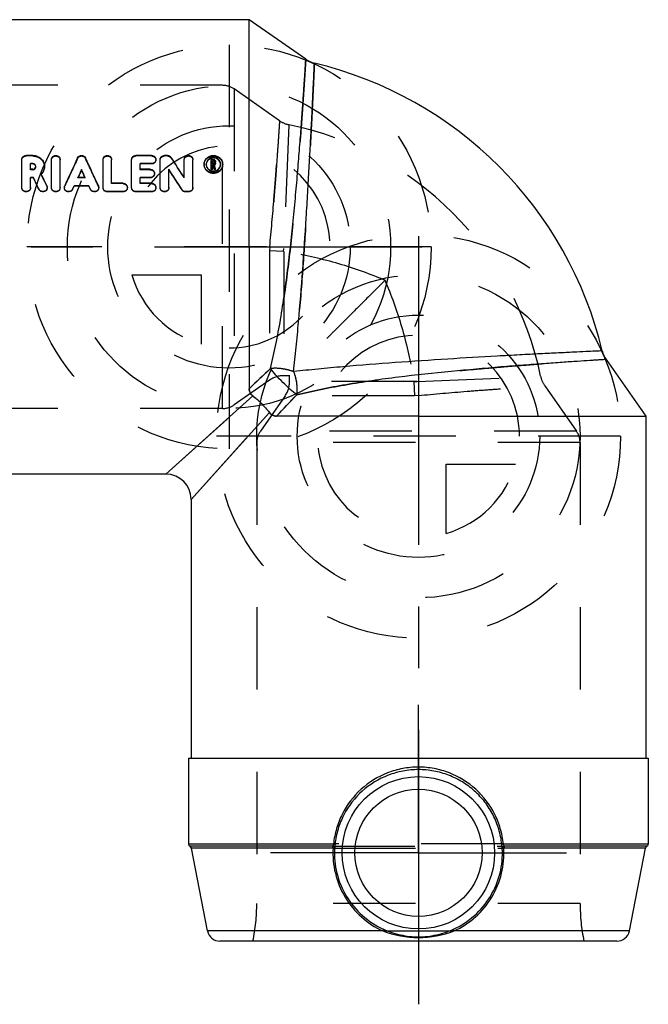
# Model space of a CAD drawing. Header units: millimetres. Extents: x 458.4 to 536.6, y 458.4 to 536.6.
# Tile 2 of 2: x 486.8 to 536.6, y 458.4 to 536.4. Entities that reach past the tile are written whole.
import ezdxf

# ---------------------------------------------------------------- set-up
doc = ezdxf.new("R2010")
doc.units = ezdxf.units.MM
doc.header["$LTSCALE"] = 65.185185
doc.linetypes.add('CENTER', pattern=[0.6, 0.375, -0.075, 0.075, -0.075])
doc.linetypes.add('HIDDEN', pattern=[0.2, 0.1, -0.1])
for name, color, linetype in [('ACHSEN_S', 7, 'CONTINUOUS'), ('FLAECHEN', 7, 'CONTINUOUS'), ('KOERPER', 7, 'CONTINUOUS'), ('KONST.EL_MIT_GEO', 7, 'CONTINUOUS'), ('KURVEN', 7, 'CONTINUOUS')]:
    doc.layers.add(name, color=color, linetype=linetype)

msp = doc.modelspace()

# ---------------------------------------------------------------- linework, layer by layer
at = {"layer": 'ACHSEN_S', "color": 2, "linetype": 'CENTER'}
for p, q in [((518.4, 519.255), (518.4, 458.4)), ((458.4, 518.4), (518.682, 518.4))]:
    msp.add_line(p, q, dxfattribs=at)
at = {"layer": 'FLAECHEN', "color": 8, "linetype": 'HIDDEN'}
msp.add_open_spline([(515.758, 515.758), (515.307, 515.309), (514.423, 514.423), (513.125, 513.125), (512.081, 512.081), (511.287, 511.287), (510.733, 510.733), (510.213, 510.213), (509.735, 509.735), (509.367, 509.367), (509.1, 509.1), (508.922, 508.922), (508.761, 508.761), (508.619, 508.619), (508.496, 508.496), (508.394, 508.394), (508.322, 508.322), (508.275, 508.276), (508.249, 508.249), (508.228, 508.229), (508.214, 508.213), (508.204, 508.206), (508.201, 508.2), (508.2, 508.2)], degree=3, knots=[0, 0, 0, 0, 0.178561, 0.35132, 0.515303, 0.592788, 0.666441, 0.735491, 0.799031, 0.856009, 0.88167, 0.905236, 0.926543, 0.945427, 0.96173, 0.975301, 0.986014, 0.99026, 0.993752, 0.99648, 0.998435, 0.999609, 1, 1, 1, 1], dxfattribs=at)
at = {"layer": 'KOERPER', "color": 7, "linetype": 'Continuous'}
for p, q in [((505, 536.4), (477.9, 536.4)), ((505, 518.4), (505, 536.4)), ((509.481, 533.262), (505, 536.4)), ((533.262, 509.481), (536.4, 505)), ((518.4, 505), (536.4, 505)), ((536.4, 505), (536.4, 477.9)), ((498.416, 500.4), (477.9, 500.4)), ((500.4, 498.416), (500.4, 477.9)), ((500.2, 477.9), (536.6, 477.9)), ((500.2, 477.9), (500.2, 471.1)), ((536.6, 477.9), (536.6, 471.1))]:
    msp.add_line(p, q, dxfattribs=at)
at = {"layer": 'KOERPER', "color": 8, "linetype": 'HIDDEN'}
for p, q in [((508.212, 508.2), (507.744, 508.2)), ((508.2, 507.744), (508.2, 508.212))]:
    msp.add_line(p, q, dxfattribs=at)
at = {"layer": 'KOERPER', "color": 2, "linetype": 'CENTER'}
for q in [(518.4, 482.116), (506.684, 470.4), (530.116, 470.4), (518.4, 458.684)]:
    msp.add_line((518.4, 470.4), q, dxfattribs=at)
at = {"layer": 'KOERPER', "color": 7, "linetype": 'Continuous'}
msp.add_arc((503, 503), 30.8, 13.44845, 76.55153, dxfattribs=at)
at = {"layer": 'KOERPER', "color": 8, "linetype": 'HIDDEN'}
msp.add_arc((503, 503), 25.6, 11.60538, 78.39462, dxfattribs=at)
at = {"layer": 'KONST.EL_MIT_GEO', "color": 8, "linetype": 'HIDDEN'}
for p, q in [((502.896, 531.2), (466.385, 531.2)), ((502.896, 505.6), (502.896, 531.2)), ((503.813, 530.911), (503.813, 505.889)), ((507.4, 528.399), (503.813, 530.911)), ((508.146, 528.077), (507.739, 518.287)), ((487.337, 525.605), (487.337, 525.645)), ((487.865, 525.605), (487.337, 525.605)), ((487.865, 525.605), (487.865, 525.645)), ((491.414, 525.416), (491.414, 525.455)), ((492.036, 525.416), (492.036, 525.455)), ((496.029, 525.605), (496.029, 525.645)), ((497.275, 525.605), (496.029, 525.605)), ((497.275, 525.605), (497.275, 525.645)), ((497.614, 525.288), (497.614, 525.326)), ((498.293, 525.605), (498.293, 525.645)), ((498.52, 525.605), (498.293, 525.605)), ((498.52, 525.605), (498.52, 525.645)), ((498.808, 525.456), (498.808, 525.495)), ((501.427, 524.916), (501.427, 524.953)), ((501.597, 524.916), (501.597, 524.953)), ((502.164, 525.288), (501.993, 525.288)), ((502.106, 524.961), (502.106, 524.998)), ((502.164, 524.961), (502.106, 524.961)), ((502.164, 525.288), (502.164, 525.326)), ((502.164, 524.961), (502.164, 524.998)), ((502.219, 525.014), (502.219, 525.051)), ((502.333, 525.014), (502.333, 525.051)), ((502.73, 524.916), (502.73, 524.953)), ((502.9, 524.916), (502.9, 524.953)), ((487.677, 524.517), (487.677, 524.551)), ((487.865, 524.517), (487.677, 524.517)), ((487.865, 524.517), (487.865, 524.551)), ((488.105, 524.744), (488.105, 524.779)), ((488.527, 524.14), (488.527, 524.172)), ((488.784, 524.744), (488.784, 524.779)), ((496.369, 524.517), (496.369, 524.551)), ((497.161, 524.517), (496.369, 524.517)), ((497.161, 524.517), (497.161, 524.551)), ((497.501, 524.195), (497.501, 524.227)), ((502.141, 524.855), (502.141, 524.891)), ((502.252, 524.878), (502.252, 524.914)), ((502.331, 524.543), (502.252, 524.878)), ((491.436, 523.871), (491.436, 523.902)), ((491.436, 523.871), (491.45, 523.902)), ((492.014, 523.871), (491.436, 523.871)), ((492.014, 523.871), (492, 523.902)), ((492.014, 523.871), (492.014, 523.902)), ((494.105, 523.411), (494.105, 523.438)), ((495.01, 523.411), (494.105, 523.411)), ((495.01, 523.411), (495.01, 523.438)), ((496.369, 523.411), (496.369, 523.438)), ((497.275, 523.411), (496.369, 523.411)), ((497.275, 523.411), (497.275, 523.438)), ((499.857, 523.873), (499.857, 523.903)), ((486.997, 523.083), (486.997, 523.109)), ((487.677, 523.083), (487.677, 523.109)), ((488.974, 523.222), (488.974, 523.249)), ((489.006, 523.083), (489.006, 523.109)), ((489.345, 523.083), (489.345, 523.109)), ((490.025, 523.083), (490.025, 523.109)), ((490.364, 523.109), (490.364, 523.083)), ((490.393, 523.215), (490.393, 523.242)), ((493.057, 523.215), (493.057, 523.242)), ((493.086, 523.083), (493.086, 523.109)), ((493.426, 523.083), (493.426, 523.109)), ((495.35, 523.083), (495.35, 523.109)), ((495.69, 523.083), (495.69, 523.109)), ((497.614, 523.083), (497.614, 523.109)), ((497.954, 523.083), (497.954, 523.109)), ((498.633, 523.083), (498.633, 523.109)), ((500.536, 523.083), (500.536, 523.109)), ((506.627, 518.4), (506.597, 518.084)), ((506.597, 518.084), (506.597, 507.838)), ((507.728, 518.036), (506.597, 518.084)), ((507.728, 518.036), (506.597, 518.084)), ((507.728, 518.036), (507.739, 518.287)), ((507.744, 518.035), (507.744, 508.2)), ((506.597, 507.838), (503.813, 505.889)), ((518.287, 507.739), (528.077, 508.146)), ((518.035, 507.744), (508.2, 507.744)), ((518.287, 507.739), (518.036, 507.728)), ((518.036, 507.728), (518.287, 507.739)), ((518.036, 507.728), (518.084, 506.597)), ((518.036, 507.728), (518.084, 506.597)), ((528.399, 507.4), (530.911, 503.813)), ((498.4, 500.4), (505.286, 506.597)), ((507.838, 506.597), (505.889, 503.813)), ((518.084, 506.597), (507.838, 506.597)), ((518.4, 506.627), (518.084, 506.597)), ((502.896, 505.6), (466.385, 505.6)), ((500.4, 498.4), (506.597, 505.286)), ((530.911, 503.813), (505.889, 503.813)), ((531.2, 502.896), (505.6, 502.896)), ((505.6, 502.896), (505.6, 466.385)), ((531.2, 502.896), (531.2, 466.385)), ((511.596, 470.92), (525.204, 470.92)), ((511.638, 470.777), (525.162, 470.777)), ((525.126, 471.1), (511.674, 471.1)), ((531.2, 466.385), (505.6, 466.385)), ((515.58, 464.209), (521.22, 464.209))]:
    msp.add_line(p, q, dxfattribs=at)
at = {"layer": 'KONST.EL_MIT_GEO', "color": 7, "linetype": 'Continuous'}
for p, q in [((486.997, 523.109), (486.997, 525.326)), ((487.865, 525.645), (487.337, 525.645)), ((487.677, 524.551), (487.677, 525.007)), ((487.865, 525.007), (487.677, 525.007)), ((487.865, 524.97), (487.677, 524.97)), ((487.865, 524.97), (487.865, 525.007)), ((489.345, 523.109), (489.345, 525.326)), ((490.025, 523.109), (490.025, 525.326)), ((493.426, 523.109), (493.426, 525.326)), ((494.105, 523.438), (494.105, 525.326)), ((495.69, 523.109), (495.69, 525.326)), ((497.275, 525.645), (496.029, 525.645)), ((496.369, 524.551), (496.369, 525.007)), ((497.275, 525.007), (496.369, 525.007)), ((497.275, 524.97), (496.369, 524.97)), ((497.275, 524.97), (497.275, 525.007)), ((497.954, 523.109), (497.954, 525.326)), ((498.52, 525.645), (498.293, 525.645)), ((499.857, 523.903), (499.857, 525.326)), ((500.536, 523.109), (500.536, 525.326)), ((501.993, 524.543), (501.993, 525.326)), ((502.164, 525.326), (501.993, 525.326)), ((502.106, 524.998), (502.106, 525.219)), ((502.164, 525.219), (502.106, 525.219)), ((502.164, 525.182), (502.106, 525.182)), ((502.164, 524.998), (502.106, 524.998)), ((502.164, 525.182), (502.164, 525.219)), ((502.219, 525.051), (502.219, 525.167)), ((502.333, 525.051), (502.333, 525.167)), ((487.865, 524.551), (487.677, 524.551)), ((488.54, 524.146), (488.527, 524.172)), ((491.725, 524.495), (491.725, 524.529)), ((497.161, 524.551), (496.369, 524.551)), ((498.633, 523.109), (498.633, 524.55)), ((502.106, 524.577), (501.993, 524.577)), ((502.106, 524.543), (501.993, 524.543)), ((502.106, 524.543), (502.106, 524.891)), ((502.141, 524.891), (502.106, 524.891)), ((502.141, 524.855), (502.106, 524.855)), ((502.215, 524.577), (502.141, 524.891)), ((502.215, 524.543), (502.141, 524.855)), ((502.215, 524.543), (502.215, 524.577)), ((502.331, 524.577), (502.215, 524.577)), ((502.331, 524.543), (502.215, 524.543)), ((502.26, 524.88), (502.252, 524.914)), ((502.331, 524.577), (502.26, 524.88)), ((502.331, 524.543), (502.331, 524.577)), ((487.677, 523.109), (487.677, 523.902)), ((487.909, 523.902), (487.677, 523.902)), ((487.909, 523.871), (487.677, 523.871)), ((487.909, 523.871), (487.909, 523.902)), ((492.014, 523.902), (491.436, 523.902)), ((491.45, 523.902), (491.468, 523.941)), ((492, 523.902), (491.982, 523.941)), ((495.01, 523.438), (494.105, 523.438)), ((496.369, 523.438), (496.369, 523.902)), ((497.161, 523.902), (496.369, 523.902)), ((497.161, 523.871), (496.369, 523.871)), ((497.275, 523.438), (496.369, 523.438)), ((497.161, 523.871), (497.161, 523.902)), ((488.358, 522.945), (488.358, 522.97)), ((491.015, 522.976), (491.137, 523.247)), ((491.015, 522.951), (491.137, 523.22)), ((491.015, 522.951), (491.015, 522.976)), ((491.137, 523.22), (491.137, 523.247)), ((492.313, 523.247), (491.137, 523.247)), ((492.313, 523.22), (491.137, 523.22)), ((492.313, 523.22), (492.313, 523.247)), ((492.435, 522.976), (492.313, 523.247)), ((492.435, 522.951), (492.313, 523.22)), ((492.435, 522.951), (492.435, 522.976)), ((493.765, 522.755), (493.765, 522.779)), ((495.01, 522.779), (493.765, 522.779)), ((495.01, 522.755), (493.765, 522.755)), ((495.01, 522.755), (495.01, 522.779)), ((496.029, 522.755), (496.029, 522.779)), ((497.275, 522.779), (496.029, 522.779)), ((497.275, 522.755), (496.029, 522.755)), ((497.275, 522.755), (497.275, 522.779)), ((499.682, 522.909), (499.682, 522.934)), ((499.97, 522.755), (499.97, 522.779)), ((500.196, 522.779), (499.97, 522.779)), ((500.196, 522.755), (499.97, 522.755)), ((500.196, 522.755), (500.196, 522.779)), ((505, 518.4), (505, 507.169)), ((505.286, 506.597), (498.4, 500.4)), ((506.597, 505.286), (500.4, 498.4)), ((518.4, 505), (507.169, 505)), ((500.2, 471.1), (511.674, 471.1)), ((511.596, 470.92), (500.314, 470.92)), ((511.638, 470.777), (500.424, 470.777)), ((501.701, 464.209), (500.424, 470.777)), ((525.126, 471.1), (536.6, 471.1)), ((536.376, 470.777), (525.162, 470.777)), ((536.486, 470.92), (525.204, 470.92)), ((535.099, 464.209), (536.376, 470.777)), ((515.58, 464.209), (501.701, 464.209)), ((535.099, 464.209), (521.22, 464.209)), ((534.118, 463.4), (502.682, 463.4))]:
    msp.add_line(p, q, dxfattribs=at)
for radius in [6.034, 5.034]:
    msp.add_circle((518.4, 470.4), radius, dxfattribs=at)
for centre, radius, start, end in [((510.628, 534.901), 2, 235, 256.55173), ((667.011, 443.074), 193.961, 154.86653, 155.5864), ((316.439, 443.074), 193.961, 24.4136, 25.13347), ((356.243, 430.426), 171.356, 33.05959, 33.6971), ((502.089, 524.953), 0.662, 174.59494, 180.01954), ((502.098, 524.916), 0.501, 162.37301, 177.89469), ((502.164, 525.122), 0.0595, 82.74893, 90.03485), ((502.184, 525.014), 0.149, 352.85346, 0.02151), ((502.228, 524.916), 0.501, 2.11933, 17.63213), ((502.218, 524.953), 0.511, 342.54717, 359.92184), ((502.239, 524.953), 0.661, 359.98167, 5.41242), ((487.89, 524.779), 0.215, 356.53705, 359.99707), ((668.02, 442.964), 194.249, 155.17176, 155.37553), ((665.622, 443.591), 191.796, 155.05018, 155.23268), ((315.43, 442.964), 194.249, 24.62447, 24.82824), ((317.828, 443.591), 191.796, 24.76732, 24.94982), ((349.165, 426.329), 178.852, 32.69329, 33.31024), ((350.329, 426.519), 177.756, 32.83775, 33.4561), ((502.169, 525.023), 0.167, 302.81951, 306.44252), ((311.359, 438.148), 196.274, 25.60466, 25.90673), ((312.94, 438.414), 194.723, 25.72858, 26.0317), ((314.075, 439.098), 194.09, 25.69403, 25.98831), ((534.901, 510.628), 2, 193.44827, 215), ((1005.941, -18.439), 726.09, 133.441359, 133.623493), ((-18.42, 1005.923), 726.063, 316.376506, 316.558649), ((498.4, 498.4), 2, 0, 90), ((500.4, 471.1), 0.2, 180, 244.45853), ((500.228, 470.739), 0.2, 11, 64.45853), ((536.572, 470.739), 0.2, 115.54147, 169), ((536.4, 471.1), 0.2, 295.54147, 360), ((502.682, 464.4), 1, 191, 270), ((518.396, 471.553), 7.865, 249.02183, 270.03101), ((518.404, 471.553), 7.865, 269.96899, 290.97817), ((534.118, 464.4), 1, 270, 349)]:
    msp.add_arc(centre, radius, start, end, dxfattribs=at)
at = {"layer": 'KONST.EL_MIT_GEO', "color": 8, "linetype": 'HIDDEN'}
for centre, radius, start, end in [((502.896, 529.6), 1.6, 55, 90), ((508.548, 530.037), 2, 235.00004, 258.40266), ((665.409, 443.333), 192.384, 154.74424, 155.46671), ((318.041, 443.333), 192.384, 24.53329, 25.25576), ((357.344, 430.598), 170.324, 33.20489, 33.84379), ((487.892, 524.744), 0.213, 0.00528, 4.75324), ((502.083, 524.916), 0.656, 179.98465, 185.40552), ((502.107, 524.916), 0.51, 177.96977, 180.00349), ((502.166, 525.028), 0.173, 299.89859, 302.81291), ((502.221, 524.916), 0.509, 359.99666, 2.04403), ((502.244, 524.916), 0.656, 354.60166, 0.01661), ((487.881, 524.794), 0.919, 314.61562, 315.55019), ((315.72, 439.399), 192.466, 25.81823, 26.12216), ((487.887, 524.788), 0.911, 315.55087, 316.07728), ((488.689, 523.083), 0.316, 354.6577, 359.99811), ((500.219, 523.083), 0.317, 356.11083, 0.00801), ((500.85, 479.767), 38.956, 67.50074, 68.14041), ((500.968, 480.054), 38.645, 67.49974, 68.14431), ((479.767, 500.85), 38.956, 21.85959, 22.49926), ((480.011, 500.951), 38.692, 21.85547, 22.50069), ((971.256, 18.105), 675.706, 133.43659, 133.632312), ((507.744, 506.2), 2, 90, 125), ((530.037, 508.548), 2, 191.59734, 214.99996), ((506.2, 507.744), 2, 325, 360), ((18.247, 971.12), 675.509, 316.367673, 316.563449), ((502.896, 507.2), 1.6, 270, 305), ((507.2, 502.896), 1.6, 145, 180), ((529.6, 502.896), 1.6, 0, 35), ((490.6, 466.385), 15, 348.52166, 360), ((546.2, 466.385), 15, 180, 191.47834)]:
    msp.add_arc(centre, radius, start, end, dxfattribs=at)
for points, knots in [([(509.481, 533.262), (509.481, 533.25), (509.476, 533.202), (509.471, 533.094), (509.459, 532.914), (509.443, 532.664), (509.423, 532.344), (509.387, 531.784), (509.33, 530.925), (509.248, 529.716), (509.147, 528.288), (509.026, 526.668), (508.832, 524.213), (508.539, 520.906), (508.099, 516.812), (507.621, 513.369), (507.129, 510.687), (506.836, 509.391), (506.673, 508.759)], [0, 0, 0, 0, 0.001469, 0.005866, 0.013172, 0.023349, 0.036347, 0.052101, 0.091555, 0.140939, 0.199296, 0.265515, 0.338355, 0.498523, 0.668769, 0.838613, 0.920698, 1, 1, 1, 1]), ([(510.163, 532.955), (510.163, 532.943), (510.16, 532.895), (510.156, 532.787), (510.147, 532.607), (510.13, 532.227), (510.1, 531.584), (510.054, 530.618), (509.996, 529.411), (509.925, 527.985), (509.841, 526.368), (509.708, 523.923), (509.516, 520.637), (509.243, 516.571), (508.973, 513.149), (508.726, 510.468), (508.591, 509.161), (508.518, 508.518)], [0, 0, 0, 0, 0.00148, 0.00591, 0.013269, 0.02352, 0.052474, 0.092187, 0.141868, 0.200531, 0.267035, 0.340104, 0.500426, 0.670244, 0.83913, 0.920764, 1, 1, 1, 1]), ([(506.627, 518.4), (506.75, 519.681), (506.91, 521.538), (507.091, 523.9), (507.199, 525.391), (507.284, 526.614), (507.344, 527.523), (507.382, 528.082), (507.396, 528.335), (507.401, 528.398)], [0, 0, 0, 0, 0.385029, 0.557614, 0.708563, 0.832328, 0.924267, 0.980883, 1, 1, 1, 1]), ([(507.401, 528.398), (507.401, 528.382), (507.395, 528.319), (507.388, 528.176), (507.371, 527.939), (507.35, 527.611), (507.322, 527.194), (507.274, 526.475), (507.199, 525.391), (507.091, 523.9), (506.91, 521.538), (506.75, 519.681), (506.627, 518.4)], [0, 0, 0, 0, 0.004791, 0.019117, 0.042841, 0.075733, 0.117476, 0.167671, 0.291437, 0.442386, 0.614971, 1, 1, 1, 1]), ([(486.997, 525.288), (486.997, 525.33), (487.016, 525.415), (487.093, 525.52), (487.206, 525.589), (487.293, 525.605), (487.337, 525.605)], [0, 0, 0, 0, 0.243867, 0.491163, 0.744065, 1, 1, 1, 1]), ([(487.865, 525.605), (487.984, 525.605), (488.222, 525.561), (488.528, 525.374), (488.735, 525.087), (488.784, 524.857), (488.784, 524.744)], [0, 0, 0, 0, 0.256729, 0.509018, 0.756238, 1, 1, 1, 1]), ([(489.345, 525.288), (489.345, 525.33), (489.364, 525.415), (489.466, 525.555), (489.685, 525.638), (489.905, 525.554), (490.006, 525.414), (490.025, 525.33), (490.025, 525.288)], [0, 0, 0, 0, 0.122781, 0.247678, 0.500393, 0.752885, 0.877527, 1, 1, 1, 1]), ([(491.414, 525.416), (491.441, 525.472), (491.532, 525.571), (491.725, 525.622), (491.918, 525.57), (492.01, 525.472), (492.036, 525.416)], [0, 0, 0, 0, 0.245539, 0.500281, 0.755045, 1, 1, 1, 1]), ([(493.426, 525.288), (493.426, 525.33), (493.444, 525.415), (493.546, 525.555), (493.766, 525.638), (493.985, 525.554), (494.086, 525.414), (494.105, 525.33), (494.105, 525.288)], [0, 0, 0, 0, 0.122781, 0.247678, 0.500393, 0.752885, 0.877527, 1, 1, 1, 1]), ([(495.69, 525.288), (495.69, 525.33), (495.708, 525.415), (495.785, 525.52), (495.898, 525.589), (495.986, 525.605), (496.029, 525.605)], [0, 0, 0, 0, 0.243867, 0.491163, 0.744065, 1, 1, 1, 1]), ([(497.275, 525.605), (497.318, 525.605), (497.406, 525.589), (497.519, 525.52), (497.596, 525.414), (497.614, 525.33), (497.614, 525.288)], [0, 0, 0, 0, 0.25686, 0.509622, 0.756717, 1, 1, 1, 1]), ([(497.954, 525.288), (497.954, 525.33), (497.972, 525.415), (498.049, 525.52), (498.162, 525.589), (498.25, 525.605), (498.293, 525.605)], [0, 0, 0, 0, 0.243867, 0.491163, 0.744065, 1, 1, 1, 1]), ([(498.52, 525.605), (498.576, 525.605), (498.69, 525.578), (498.777, 525.501), (498.808, 525.456)], [0, 0, 0, 0, 0.508232, 1, 1, 1, 1]), ([(499.857, 525.288), (499.857, 525.33), (499.875, 525.415), (499.977, 525.555), (500.197, 525.638), (500.416, 525.554), (500.518, 525.414), (500.536, 525.33), (500.536, 525.288)], [0, 0, 0, 0, 0.122781, 0.247678, 0.500393, 0.752885, 0.877527, 1, 1, 1, 1]), ([(501.427, 524.916), (501.427, 525.005), (501.465, 525.186), (501.628, 525.416), (501.874, 525.569), (502.164, 525.623), (502.454, 525.569), (502.699, 525.415), (502.862, 525.186), (502.9, 525.005), (502.9, 524.916)], [0, 0, 0, 0, 0.119756, 0.241518, 0.370209, 0.500001, 0.630659, 0.758725, 0.880444, 1, 1, 1, 1]), ([(502.164, 525.288), (502.206, 525.288), (502.294, 525.256), (502.333, 525.17), (502.333, 525.129)], [0, 0, 0, 0, 0.512661, 1, 1, 1, 1]), ([(502.164, 524.961), (502.178, 524.961), (502.207, 524.972), (502.219, 525), (502.219, 525.014)], [0, 0, 0, 0, 0.511909, 1, 1, 1, 1]), ([(487.865, 524.517), (487.925, 524.517), (488.05, 524.562), (488.105, 524.685), (488.105, 524.744)], [0, 0, 0, 0, 0.509864, 1, 1, 1, 1]), ([(497.161, 524.517), (497.205, 524.517), (497.294, 524.5), (497.407, 524.43), (497.483, 524.323), (497.501, 524.237), (497.501, 524.195)], [0, 0, 0, 0, 0.255664, 0.507953, 0.755517, 1, 1, 1, 1]), ([(501.597, 524.916), (501.597, 524.849), (501.626, 524.711), (501.748, 524.534), (501.936, 524.412), (502.162, 524.368), (502.389, 524.411), (502.578, 524.533), (502.701, 524.711), (502.73, 524.849), (502.73, 524.916)], [0, 0, 0, 0, 0.11761, 0.238354, 0.367189, 0.499498, 0.630782, 0.760924, 0.882194, 1, 1, 1, 1]), ([(495.01, 523.411), (495.055, 523.411), (495.143, 523.394), (495.256, 523.322), (495.332, 523.213), (495.35, 523.126), (495.35, 523.083)], [0, 0, 0, 0, 0.254161, 0.505977, 0.754163, 1, 1, 1, 1]), ([(497.275, 523.411), (497.319, 523.411), (497.407, 523.394), (497.52, 523.322), (497.596, 523.213), (497.614, 523.126), (497.614, 523.083)], [0, 0, 0, 0, 0.254161, 0.505977, 0.754163, 1, 1, 1, 1]), ([(515.355, 515.922), (514.132, 516.413), (511.632, 517.269), (509.048, 517.834), (507.744, 518.035)], [0, 0, 0, 0, 0.499591, 1, 1, 1, 1]), ([(515.922, 515.355), (516.413, 514.132), (517.269, 511.632), (517.834, 509.048), (518.035, 507.744)], [0, 0, 0, 0, 0.499591, 1, 1, 1, 1]), ([(508.759, 506.673), (509.391, 506.836), (510.687, 507.129), (513.369, 507.621), (516.123, 508.004), (518.903, 508.324), (520.969, 508.536), (522.975, 508.722), (524.886, 508.885), (526.668, 509.026), (528.288, 509.147), (529.716, 509.248), (530.773, 509.32), (531.503, 509.368), (531.956, 509.398), (532.344, 509.423), (532.664, 509.443), (532.887, 509.457), (533.03, 509.467), (533.113, 509.472), (533.172, 509.476), (533.226, 509.478), (533.239, 509.48), (533.265, 509.481), (533.262, 509.481)], [0, 0, 0, 0, 0.079302, 0.161386, 0.331229, 0.416928, 0.501478, 0.583516, 0.661646, 0.734486, 0.800704, 0.859062, 0.908445, 0.929466, 0.947899, 0.963653, 0.976651, 0.986828, 0.990842, 0.994134, 0.996698, 0.998531, 0.999633, 1, 1, 1, 1]), ([(508.518, 508.518), (508.365, 508.575), (508.049, 508.667), (507.436, 508.784), (506.968, 508.799), (506.673, 508.759)], [0, 0, 0, 0, 0.261755, 0.524219, 1, 1, 1, 1]), ([(508.518, 508.518), (508.63, 508.211), (508.745, 507.736), (508.793, 507.112), (508.778, 506.813), (508.759, 506.673)], [0, 0, 0, 0, 0.523325, 0.773567, 1, 1, 1, 1]), ([(505, 507.169), (505, 507.063), (505.044, 506.839), (505.196, 506.666), (505.286, 506.597)], [0, 0, 0, 0, 0.483359, 1, 1, 1, 1]), ([(518.4, 506.627), (519.681, 506.75), (521.538, 506.91), (523.9, 507.091), (525.391, 507.199), (526.614, 507.284), (527.523, 507.344), (528.082, 507.382), (528.335, 507.396), (528.398, 507.401)], [0, 0, 0, 0, 0.385029, 0.557614, 0.708563, 0.832328, 0.924267, 0.980883, 1, 1, 1, 1]), ([(506.598, 505.286), (506.409, 505.532), (505.995, 505.995), (505.532, 506.409), (505.286, 506.598)], [0, 0, 0, 0, 0.499996, 1, 1, 1, 1]), ([(506.597, 505.286), (506.666, 505.196), (506.839, 505.044), (507.063, 505), (507.169, 505)], [0, 0, 0, 0, 0.516641, 1, 1, 1, 1])]:
    msp.add_open_spline(points, degree=3, knots=knots, dxfattribs=at)
at = {"layer": 'KONST.EL_MIT_GEO', "color": 7, "linetype": 'Continuous'}
for points, knots in [([(506.673, 508.759), (506.836, 509.391), (507.129, 510.687), (507.621, 513.369), (508.099, 516.812), (508.471, 520.267), (508.722, 522.975), (508.885, 524.886), (509.026, 526.668), (509.147, 528.288), (509.248, 529.716), (509.32, 530.773), (509.368, 531.503), (509.398, 531.956), (509.423, 532.344), (509.443, 532.664), (509.457, 532.887), (509.467, 533.031), (509.471, 533.112), (509.476, 533.175), (509.478, 533.22), (509.481, 533.247), (509.48, 533.259), (509.481, 533.262)], [0, 0, 0, 0, 0.079302, 0.161386, 0.33123, 0.501476, 0.583514, 0.661645, 0.734485, 0.800703, 0.859061, 0.908445, 0.929466, 0.947899, 0.963653, 0.976651, 0.986828, 0.990842, 0.994133, 0.996698, 0.998531, 0.999633, 1, 1, 1, 1]), ([(508.519, 508.518), (508.591, 509.161), (508.726, 510.468), (508.973, 513.149), (509.243, 516.571), (509.473, 519.999), (509.636, 522.69), (509.745, 524.592), (509.841, 526.368), (509.925, 527.985), (509.996, 529.411), (510.047, 530.467), (510.081, 531.196), (510.103, 531.649), (510.121, 532.037), (510.136, 532.357), (510.147, 532.607), (510.155, 532.772), (510.159, 532.868), (510.162, 532.916), (510.161, 532.944), (510.163, 532.955)], [0, 0, 0, 0, 0.079236, 0.160869, 0.329756, 0.499573, 0.581626, 0.659896, 0.732965, 0.799468, 0.858132, 0.907812, 0.92897, 0.947526, 0.96339, 0.97648, 0.98673, 0.99409, 0.996673, 0.99852, 1, 1, 1, 1]), ([(486.997, 525.326), (486.997, 525.368), (487.016, 525.454), (487.093, 525.559), (487.206, 525.629), (487.293, 525.645), (487.337, 525.645)], [0, 0, 0, 0, 0.244519, 0.492066, 0.744691, 1, 1, 1, 1]), ([(487.865, 525.645), (487.984, 525.645), (488.222, 525.601), (488.528, 525.412), (488.736, 525.124), (488.784, 524.893), (488.784, 524.779)], [0, 0, 0, 0, 0.2561, 0.508113, 0.755588, 1, 1, 1, 1]), ([(488.105, 524.779), (488.105, 524.838), (488.05, 524.961), (487.925, 525.007), (487.865, 525.007)], [0, 0, 0, 0, 0.491265, 1, 1, 1, 1]), ([(488.086, 524.833), (488.067, 524.874), (488.003, 524.945), (487.91, 524.97), (487.865, 524.97)], [0, 0, 0, 0, 0.493082, 1, 1, 1, 1]), ([(489.345, 525.326), (489.345, 525.368), (489.364, 525.453), (489.466, 525.594), (489.685, 525.678), (489.905, 525.594), (490.006, 525.453), (490.025, 525.368), (490.025, 525.326)], [0, 0, 0, 0, 0.123115, 0.248148, 0.500392, 0.752416, 0.877193, 1, 1, 1, 1]), ([(491.414, 525.455), (491.441, 525.511), (491.532, 525.61), (491.725, 525.662), (491.918, 525.61), (492.01, 525.511), (492.036, 525.455)], [0, 0, 0, 0, 0.245869, 0.500281, 0.754715, 1, 1, 1, 1]), ([(493.426, 525.326), (493.426, 525.368), (493.444, 525.453), (493.546, 525.594), (493.766, 525.678), (493.985, 525.594), (494.087, 525.453), (494.105, 525.368), (494.105, 525.326)], [0, 0, 0, 0, 0.123115, 0.248148, 0.500392, 0.752416, 0.877193, 1, 1, 1, 1]), ([(495.69, 525.326), (495.69, 525.368), (495.708, 525.454), (495.785, 525.559), (495.898, 525.629), (495.986, 525.645), (496.029, 525.645)], [0, 0, 0, 0, 0.244519, 0.492066, 0.744691, 1, 1, 1, 1]), ([(497.275, 525.645), (497.318, 525.645), (497.406, 525.629), (497.519, 525.559), (497.596, 525.453), (497.614, 525.368), (497.614, 525.326)], [0, 0, 0, 0, 0.256232, 0.508719, 0.756067, 1, 1, 1, 1]), ([(497.614, 525.326), (497.614, 525.285), (497.596, 525.199), (497.519, 525.093), (497.407, 525.023), (497.318, 525.007), (497.275, 525.007)], [0, 0, 0, 0, 0.243673, 0.491323, 0.744117, 1, 1, 1, 1]), ([(497.614, 525.288), (497.614, 525.247), (497.596, 525.162), (497.519, 525.056), (497.407, 524.986), (497.318, 524.97), (497.275, 524.97)], [0, 0, 0, 0, 0.243026, 0.490421, 0.743488, 1, 1, 1, 1]), ([(497.954, 525.326), (497.954, 525.368), (497.972, 525.454), (498.049, 525.559), (498.162, 525.629), (498.25, 525.645), (498.293, 525.645)], [0, 0, 0, 0, 0.244519, 0.492066, 0.744691, 1, 1, 1, 1]), ([(498.52, 525.645), (498.576, 525.645), (498.69, 525.618), (498.777, 525.541), (498.808, 525.495)], [0, 0, 0, 0, 0.507699, 1, 1, 1, 1]), ([(499.857, 525.326), (499.857, 525.368), (499.875, 525.453), (499.977, 525.594), (500.197, 525.678), (500.416, 525.594), (500.518, 525.453), (500.536, 525.368), (500.536, 525.326)], [0, 0, 0, 0, 0.123115, 0.248148, 0.500392, 0.752416, 0.877193, 1, 1, 1, 1]), ([(502.9, 524.953), (502.9, 524.863), (502.862, 524.68), (502.7, 524.447), (502.454, 524.29), (502.163, 524.234), (501.871, 524.29), (501.627, 524.448), (501.465, 524.681), (501.427, 524.863), (501.427, 524.953)], [0, 0, 0, 0, 0.119686, 0.242039, 0.37091, 0.500138, 0.630183, 0.758327, 0.880546, 1, 1, 1, 1]), ([(501.43, 525.015), (501.438, 525.099), (501.488, 525.267), (501.709, 525.545), (502.164, 525.712), (502.618, 525.545), (502.839, 525.267), (502.889, 525.099), (502.897, 525.015)], [0, 0, 0, 0, 0.120865, 0.24408, 0.499975, 0.756214, 0.879261, 1, 1, 1, 1]), ([(502.73, 524.953), (502.73, 525.02), (502.701, 525.158), (502.578, 525.335), (502.39, 525.456), (502.165, 525.499), (501.939, 525.457), (501.75, 525.336), (501.626, 525.159), (501.597, 525.02), (501.597, 524.953)], [0, 0, 0, 0, 0.118253, 0.238848, 0.367398, 0.499634, 0.630801, 0.760549, 0.88158, 1, 1, 1, 1]), ([(502.706, 525.068), (502.689, 525.12), (502.637, 525.223), (502.469, 525.389), (502.164, 525.485), (501.859, 525.389), (501.69, 525.223), (501.638, 525.12), (501.621, 525.068)], [0, 0, 0, 0, 0.118322, 0.241031, 0.499619, 0.757666, 0.881572, 1, 1, 1, 1]), ([(502.164, 525.326), (502.206, 525.326), (502.294, 525.294), (502.333, 525.208), (502.333, 525.167)], [0, 0, 0, 0, 0.511684, 1, 1, 1, 1]), ([(502.219, 525.167), (502.219, 525.18), (502.207, 525.209), (502.178, 525.219), (502.164, 525.219)], [0, 0, 0, 0, 0.49171, 1, 1, 1, 1]), ([(502.164, 524.998), (502.178, 524.998), (502.207, 525.008), (502.219, 525.037), (502.219, 525.051)], [0, 0, 0, 0, 0.510932, 1, 1, 1, 1]), ([(502.219, 525.129), (502.219, 525.142), (502.209, 525.168), (502.184, 525.18), (502.171, 525.181)], [0, 0, 0, 0, 0.492059, 1, 1, 1, 1]), ([(502.333, 525.051), (502.333, 525.023), (502.317, 524.968), (502.276, 524.928), (502.252, 524.914)], [0, 0, 0, 0, 0.495491, 1, 1, 1, 1]), ([(487.865, 524.551), (487.923, 524.551), (488.044, 524.593), (488.101, 524.709), (488.105, 524.766)], [0, 0, 0, 0, 0.508564, 1, 1, 1, 1]), ([(488.784, 524.779), (488.784, 524.668), (488.738, 524.441), (488.607, 524.251), (488.527, 524.172)], [0, 0, 0, 0, 0.495748, 1, 1, 1, 1]), ([(488.784, 524.744), (488.784, 524.637), (488.741, 524.419), (488.619, 524.235), (488.543, 524.156)], [0, 0, 0, 0, 0.49574, 1, 1, 1, 1]), ([(497.161, 524.551), (497.205, 524.551), (497.294, 524.534), (497.407, 524.463), (497.483, 524.355), (497.501, 524.269), (497.501, 524.227)], [0, 0, 0, 0, 0.255032, 0.507049, 0.75487, 1, 1, 1, 1]), ([(497.501, 524.227), (497.501, 524.185), (497.483, 524.098), (497.407, 523.99), (497.294, 523.919), (497.205, 523.902), (497.161, 523.902)], [0, 0, 0, 0, 0.245005, 0.493196, 0.74546, 1, 1, 1, 1]), ([(497.501, 524.195), (497.501, 524.153), (497.483, 524.067), (497.407, 523.959), (497.294, 523.888), (497.205, 523.871), (497.161, 523.871)], [0, 0, 0, 0, 0.24436, 0.492293, 0.744828, 1, 1, 1, 1]), ([(502.897, 524.854), (502.889, 524.771), (502.839, 524.603), (502.674, 524.393), (502.437, 524.253), (502.163, 524.204), (501.888, 524.253), (501.653, 524.394), (501.488, 524.603), (501.438, 524.771), (501.43, 524.854)], [0, 0, 0, 0, 0.11935, 0.241885, 0.371061, 0.50011, 0.63002, 0.758548, 0.880822, 1, 1, 1, 1]), ([(501.621, 524.8), (501.655, 524.693), (501.803, 524.49), (502.163, 524.377), (502.523, 524.489), (502.672, 524.692), (502.706, 524.8)], [0, 0, 0, 0, 0.240175, 0.499493, 0.758397, 1, 1, 1, 1]), ([(495.01, 523.438), (495.055, 523.438), (495.143, 523.422), (495.256, 523.349), (495.332, 523.239), (495.35, 523.152), (495.35, 523.109)], [0, 0, 0, 0, 0.253526, 0.505072, 0.753518, 1, 1, 1, 1]), ([(497.275, 523.438), (497.319, 523.438), (497.407, 523.422), (497.52, 523.349), (497.596, 523.239), (497.614, 523.152), (497.614, 523.109)], [0, 0, 0, 0, 0.253526, 0.505072, 0.753518, 1, 1, 1, 1]), ([(487.677, 523.109), (487.677, 523.066), (487.659, 522.979), (487.559, 522.833), (487.337, 522.742), (487.115, 522.834), (487.015, 522.979), (486.997, 523.066), (486.997, 523.109)], [0, 0, 0, 0, 0.124529, 0.250289, 0.500366, 0.750201, 0.875724, 1, 1, 1, 1]), ([(487.677, 523.083), (487.677, 523.041), (487.659, 522.954), (487.558, 522.809), (487.337, 522.719), (487.115, 522.809), (487.015, 522.954), (486.997, 523.041), (486.997, 523.083)], [0, 0, 0, 0, 0.124197, 0.249819, 0.500367, 0.750671, 0.876055, 1, 1, 1, 1]), ([(489.006, 523.109), (489.006, 523.036), (488.95, 522.884), (488.744, 522.761), (488.506, 522.788), (488.39, 522.903), (488.358, 522.97)], [0, 0, 0, 0, 0.246978, 0.498062, 0.750688, 1, 1, 1, 1]), ([(489.004, 523.054), (488.998, 522.983), (488.933, 522.842), (488.728, 522.736), (488.5, 522.769), (488.389, 522.88), (488.358, 522.945)], [0, 0, 0, 0, 0.246657, 0.498134, 0.751073, 1, 1, 1, 1]), ([(490.025, 523.109), (490.025, 523.066), (490.007, 522.979), (489.907, 522.833), (489.685, 522.742), (489.463, 522.834), (489.363, 522.979), (489.345, 523.066), (489.345, 523.109)], [0, 0, 0, 0, 0.124529, 0.250289, 0.500366, 0.750201, 0.875724, 1, 1, 1, 1]), ([(490.025, 523.083), (490.025, 523.041), (490.007, 522.954), (489.907, 522.809), (489.685, 522.719), (489.463, 522.809), (489.364, 522.954), (489.345, 523.041), (489.345, 523.083)], [0, 0, 0, 0, 0.124197, 0.249819, 0.500367, 0.750671, 0.876055, 1, 1, 1, 1]), ([(491.015, 522.976), (490.984, 522.908), (490.87, 522.79), (490.629, 522.76), (490.42, 522.882), (490.364, 523.036), (490.364, 523.109)], [0, 0, 0, 0, 0.249592, 0.502483, 0.753476, 1, 1, 1, 1]), ([(491.015, 522.951), (490.984, 522.883), (490.869, 522.766), (490.629, 522.736), (490.421, 522.857), (490.364, 523.01), (490.364, 523.083)], [0, 0, 0, 0, 0.249455, 0.502904, 0.754112, 1, 1, 1, 1]), ([(493.086, 523.109), (493.086, 523.035), (493.03, 522.882), (492.82, 522.76), (492.58, 522.791), (492.466, 522.908), (492.435, 522.976)], [0, 0, 0, 0, 0.247021, 0.498176, 0.750802, 1, 1, 1, 1]), ([(493.086, 523.083), (493.086, 523.01), (493.029, 522.857), (492.82, 522.736), (492.581, 522.766), (492.466, 522.883), (492.435, 522.951)], [0, 0, 0, 0, 0.246384, 0.497756, 0.75094, 1, 1, 1, 1]), ([(493.765, 522.779), (493.721, 522.779), (493.632, 522.796), (493.519, 522.869), (493.443, 522.979), (493.426, 523.067), (493.426, 523.109)], [0, 0, 0, 0, 0.253664, 0.505202, 0.754176, 1, 1, 1, 1]), ([(493.765, 522.755), (493.721, 522.755), (493.632, 522.772), (493.519, 522.845), (493.443, 522.954), (493.426, 523.041), (493.426, 523.083)], [0, 0, 0, 0, 0.254301, 0.506105, 0.754816, 1, 1, 1, 1]), ([(495.35, 523.109), (495.35, 523.066), (495.332, 522.979), (495.256, 522.869), (495.143, 522.796), (495.055, 522.779), (495.01, 522.779)], [0, 0, 0, 0, 0.246638, 0.495449, 0.746995, 1, 1, 1, 1]), ([(495.35, 523.083), (495.35, 523.041), (495.332, 522.954), (495.256, 522.844), (495.143, 522.772), (495.055, 522.755), (495.01, 522.755)], [0, 0, 0, 0, 0.245996, 0.494545, 0.746359, 1, 1, 1, 1]), ([(496.029, 522.779), (495.985, 522.779), (495.896, 522.796), (495.783, 522.869), (495.707, 522.979), (495.69, 523.067), (495.69, 523.109)], [0, 0, 0, 0, 0.253664, 0.505202, 0.754176, 1, 1, 1, 1]), ([(496.029, 522.755), (495.985, 522.755), (495.896, 522.772), (495.783, 522.845), (495.708, 522.954), (495.69, 523.041), (495.69, 523.083)], [0, 0, 0, 0, 0.254301, 0.506105, 0.754816, 1, 1, 1, 1]), ([(497.614, 523.109), (497.614, 523.066), (497.596, 522.979), (497.52, 522.869), (497.408, 522.796), (497.319, 522.779), (497.275, 522.779)], [0, 0, 0, 0, 0.246638, 0.495449, 0.746995, 1, 1, 1, 1]), ([(497.614, 523.083), (497.614, 523.041), (497.596, 522.954), (497.52, 522.844), (497.407, 522.772), (497.319, 522.755), (497.275, 522.755)], [0, 0, 0, 0, 0.245996, 0.494545, 0.746359, 1, 1, 1, 1]), ([(498.633, 523.109), (498.633, 523.066), (498.615, 522.979), (498.515, 522.833), (498.293, 522.742), (498.071, 522.834), (497.972, 522.979), (497.954, 523.066), (497.954, 523.109)], [0, 0, 0, 0, 0.124529, 0.250289, 0.500366, 0.750201, 0.875724, 1, 1, 1, 1]), ([(498.633, 523.083), (498.633, 523.041), (498.615, 522.954), (498.515, 522.809), (498.293, 522.719), (498.072, 522.809), (497.972, 522.954), (497.954, 523.041), (497.954, 523.083)], [0, 0, 0, 0, 0.124197, 0.249819, 0.500367, 0.750671, 0.876055, 1, 1, 1, 1]), ([(499.97, 522.779), (499.913, 522.779), (499.799, 522.807), (499.712, 522.887), (499.682, 522.934)], [0, 0, 0, 0, 0.502662, 1, 1, 1, 1]), ([(499.97, 522.755), (499.913, 522.755), (499.799, 522.783), (499.712, 522.862), (499.682, 522.909)], [0, 0, 0, 0, 0.503216, 1, 1, 1, 1]), ([(500.536, 523.109), (500.536, 523.066), (500.518, 522.979), (500.442, 522.869), (500.329, 522.796), (500.24, 522.779), (500.196, 522.779)], [0, 0, 0, 0, 0.247044, 0.495929, 0.747584, 1, 1, 1, 1]), ([(500.535, 523.062), (500.53, 522.981), (500.45, 522.817), (500.279, 522.755), (500.196, 522.755)], [0, 0, 0, 0, 0.494686, 1, 1, 1, 1]), ([(532.955, 510.163), (532.943, 510.163), (532.895, 510.16), (532.787, 510.156), (532.607, 510.147), (532.227, 510.13), (531.584, 510.1), (530.618, 510.054), (529.411, 509.996), (527.985, 509.925), (526.368, 509.841), (523.923, 509.708), (520.637, 509.516), (516.571, 509.243), (513.149, 508.973), (510.468, 508.726), (509.161, 508.591), (508.519, 508.518)], [0, 0, 0, 0, 0.00148, 0.00591, 0.013269, 0.02352, 0.052473, 0.092187, 0.141867, 0.200531, 0.267034, 0.340104, 0.500426, 0.670244, 0.83913, 0.920764, 1, 1, 1, 1]), ([(533.262, 509.481), (533.25, 509.481), (533.202, 509.476), (533.094, 509.471), (532.914, 509.459), (532.664, 509.443), (532.344, 509.423), (531.784, 509.387), (530.925, 509.33), (529.716, 509.248), (528.288, 509.147), (526.668, 509.026), (524.213, 508.832), (520.906, 508.539), (516.812, 508.099), (513.369, 507.621), (510.687, 507.129), (509.391, 506.836), (508.759, 506.673)], [0, 0, 0, 0, 0.001469, 0.005866, 0.013172, 0.023349, 0.036347, 0.052101, 0.091555, 0.140939, 0.199296, 0.265515, 0.338355, 0.498523, 0.668769, 0.838613, 0.920698, 1, 1, 1, 1]), ([(508.518, 508.518), (508.365, 508.575), (508.049, 508.667), (507.436, 508.784), (506.968, 508.799), (506.673, 508.759)], [0, 0, 0, 0, 0.261755, 0.524219, 1, 1, 1, 1]), ([(508.759, 506.673), (508.583, 506.812), (508.212, 507.135), (507.662, 507.662), (507.135, 508.212), (506.812, 508.583), (506.673, 508.759)], [0, 0, 0, 0, 0.227202, 0.5, 0.772798, 1, 1, 1, 1]), ([(508.518, 508.518), (508.63, 508.211), (508.745, 507.736), (508.793, 507.112), (508.778, 506.813), (508.759, 506.673)], [0, 0, 0, 0, 0.523325, 0.773567, 1, 1, 1, 1]), ([(505.286, 506.597), (505.196, 506.666), (505.044, 506.839), (505, 507.063), (505, 507.169)], [0, 0, 0, 0, 0.516641, 1, 1, 1, 1]), ([(505.286, 506.598), (505.532, 506.409), (505.995, 505.995), (506.409, 505.532), (506.598, 505.286)], [0, 0, 0, 0, 0.500004, 1, 1, 1, 1]), ([(507.169, 505), (507.063, 505), (506.839, 505.044), (506.666, 505.196), (506.597, 505.286)], [0, 0, 0, 0, 0.483359, 1, 1, 1, 1]), ([(518.4, 477.19), (517.982, 477.19), (517.147, 477.112), (515.549, 476.655), (513.759, 475.547), (512.489, 473.873), (511.879, 472.334), (511.717, 471.514), (511.674, 471.1)], [0, 0, 0, 0, 0.12643, 0.252327, 0.500879, 0.748655, 0.873951, 1, 1, 1, 1]), ([(518.4, 476.99), (517.992, 476.99), (517.176, 476.915), (515.614, 476.475), (513.859, 475.408), (512.605, 473.784), (512.001, 472.284), (511.841, 471.484), (511.799, 471.08)], [0, 0, 0, 0, 0.126516, 0.25247, 0.500997, 0.748622, 0.873902, 1, 1, 1, 1]), ([(525.126, 471.1), (525.083, 471.514), (524.921, 472.334), (524.311, 473.873), (523.04, 475.547), (521.251, 476.655), (519.653, 477.112), (518.818, 477.19), (518.4, 477.19)], [0, 0, 0, 0, 0.126053, 0.251352, 0.499134, 0.747681, 0.873575, 1, 1, 1, 1]), ([(525.001, 471.08), (524.959, 471.484), (524.799, 472.284), (524.343, 473.415), (523.691, 474.437), (522.867, 475.322), (521.895, 476.045), (520.802, 476.583), (519.624, 476.915), (518.808, 476.99), (518.4, 476.99)], [0, 0, 0, 0, 0.125841, 0.250866, 0.375111, 0.49902, 0.623188, 0.748059, 0.873749, 1, 1, 1, 1]), ([(511.674, 471.1), (511.666, 471.061), (511.648, 470.998), (511.615, 470.938), (511.596, 470.92)], [0, 0, 0, 0, 0.595938, 1, 1, 1, 1]), ([(511.596, 470.92), (511.642, 470.912), (511.729, 470.866), (511.765, 470.773), (511.763, 470.729)], [0, 0, 0, 0, 0.5143, 1, 1, 1, 1]), ([(511.637, 470.777), (511.635, 470.806), (511.628, 470.855), (511.609, 470.903), (511.596, 470.92)], [0, 0, 0, 0, 0.571486, 1, 1, 1, 1]), ([(511.638, 470.777), (511.6, 470.109), (511.724, 468.745), (512.503, 466.844), (513.813, 465.25), (514.965, 464.492), (515.58, 464.209)], [0, 0, 0, 0, 0.247596, 0.498495, 0.749503, 1, 1, 1, 1]), ([(511.637, 470.777), (511.668, 470.773), (511.709, 470.765), (511.75, 470.747), (511.763, 470.735), (511.763, 470.729)], [0, 0, 0, 0, 0.669002, 0.879148, 1, 1, 1, 1]), ([(511.674, 471.1), (511.691, 471.098), (511.72, 471.094), (511.759, 471.089), (511.783, 471.083), (511.797, 471.082), (511.799, 471.08)], [0, 0, 0, 0, 0.395011, 0.709521, 0.916346, 1, 1, 1, 1]), ([(511.763, 470.729), (511.725, 470.079), (511.847, 468.75), (512.615, 466.9), (513.903, 465.357), (515.03, 464.626), (515.63, 464.353)], [0, 0, 0, 0, 0.24745, 0.498419, 0.749473, 1, 1, 1, 1]), ([(511.799, 471.08), (511.792, 471.009), (511.78, 470.892), (511.769, 470.775), (511.763, 470.729)], [0, 0, 0, 0, 0.605767, 1, 1, 1, 1]), ([(521.17, 464.353), (521.77, 464.626), (522.897, 465.357), (524.185, 466.9), (524.953, 468.75), (525.075, 470.079), (525.037, 470.729)], [0, 0, 0, 0, 0.250529, 0.501582, 0.75255, 1, 1, 1, 1]), ([(521.22, 464.209), (521.835, 464.492), (522.987, 465.25), (524.297, 466.844), (525.076, 468.745), (525.2, 470.109), (525.162, 470.777)], [0, 0, 0, 0, 0.250499, 0.501507, 0.752405, 1, 1, 1, 1]), ([(525.126, 471.1), (525.109, 471.098), (525.08, 471.094), (525.041, 471.089), (525.017, 471.083), (525.003, 471.082), (525.001, 471.08)], [0, 0, 0, 0, 0.394988, 0.709491, 0.916325, 1, 1, 1, 1]), ([(525.037, 470.729), (525.031, 470.775), (525.02, 470.892), (525.008, 471.009), (525.001, 471.08)], [0, 0, 0, 0, 0.394229, 1, 1, 1, 1]), ([(525.204, 470.92), (525.158, 470.912), (525.071, 470.866), (525.035, 470.773), (525.037, 470.729)], [0, 0, 0, 0, 0.5143, 1, 1, 1, 1]), ([(525.163, 470.777), (525.132, 470.773), (525.091, 470.765), (525.05, 470.747), (525.037, 470.735), (525.037, 470.729)], [0, 0, 0, 0, 0.669001, 0.879148, 1, 1, 1, 1]), ([(525.204, 470.92), (525.185, 470.938), (525.152, 470.998), (525.134, 471.061), (525.126, 471.1)], [0, 0, 0, 0, 0.404062, 1, 1, 1, 1]), ([(525.204, 470.92), (525.191, 470.903), (525.172, 470.855), (525.165, 470.806), (525.163, 470.777)], [0, 0, 0, 0, 0.428514, 1, 1, 1, 1]), ([(515.58, 464.209), (515.588, 464.227), (515.602, 464.26), (515.618, 464.303), (515.628, 464.332), (515.631, 464.346), (515.631, 464.352), (515.63, 464.353)], [0, 0, 0, 0, 0.38625, 0.701131, 0.911411, 0.971058, 1, 1, 1, 1]), ([(515.63, 464.353), (516.063, 464.156), (516.971, 463.851), (517.925, 463.745), (518.4, 463.745)], [0, 0, 0, 0, 0.50015, 1, 1, 1, 1]), ([(518.4, 463.745), (518.875, 463.745), (519.829, 463.851), (520.737, 464.156), (521.17, 464.353)], [0, 0, 0, 0, 0.499851, 1, 1, 1, 1]), ([(521.22, 464.209), (521.212, 464.227), (521.198, 464.26), (521.182, 464.303), (521.172, 464.332), (521.169, 464.346), (521.169, 464.352), (521.17, 464.353)], [0, 0, 0, 0, 0.386251, 0.701132, 0.911412, 0.971058, 1, 1, 1, 1])]:
    msp.add_open_spline(points, degree=3, knots=knots, dxfattribs=at)
for points in [[(501.597, 524.953), (501.597, 524.901), (501.606, 524.849), (501.621, 524.8)], [(502.332, 524.995), (502.326, 524.954), (502.301, 524.913), (502.268, 524.889)], [(488.104, 524.761), (488.102, 524.786), (488.096, 524.811), (488.086, 524.833)], [(488.974, 523.249), (488.995, 523.206), (489.006, 523.157), (489.006, 523.109)], [(490.364, 523.109), (490.364, 523.155), (490.374, 523.201), (490.393, 523.242)], [(493.057, 523.242), (493.076, 523.201), (493.086, 523.155), (493.086, 523.109)]]:
    msp.add_open_spline(points, degree=3, dxfattribs=at)
at = {"layer": 'KONST.EL_MIT_GEO', "color": 8, "linetype": 'HIDDEN'}
for points in [[(488.974, 523.222), (488.995, 523.179), (489.006, 523.131), (489.006, 523.083)], [(490.364, 523.083), (490.364, 523.128), (490.374, 523.174), (490.393, 523.215)], [(493.057, 523.215), (493.076, 523.174), (493.086, 523.128), (493.086, 523.083)], [(507.728, 518.036), (507.733, 518.036), (507.739, 518.036), (507.744, 518.034)], [(507.728, 518.036), (507.733, 518.036), (507.739, 518.036), (507.744, 518.034)], [(518.036, 507.728), (518.036, 507.733), (518.036, 507.739), (518.034, 507.744)], [(518.036, 507.728), (518.036, 507.733), (518.036, 507.739), (518.034, 507.744)]]:
    msp.add_open_spline(points, degree=3, dxfattribs=at)
at = {"layer": 'KURVEN', "color": 8, "linetype": 'HIDDEN'}
for p, q in [((503.4, 534.4), (503.4, 502.4)), ((519.4, 518.4), (487.4, 518.4)), ((495.708, 516.2), (501.2, 516.2)), ((501.2, 516.2), (501.2, 510.708)), ((534.4, 503.4), (502.4, 503.4)), ((518.4, 503.4), (518.4, 493.8)), ((520.6, 501.2), (526.092, 501.2)), ((520.6, 495.708), (520.6, 501.2))]:
    msp.add_line(p, q, dxfattribs=at)
for centre, radius in [((503.4, 518.4), 16), ((503.4, 518.4), 12.8), ((503.4, 518.4), 9.6), ((518.4, 503.4), 16), ((518.4, 503.4), 12.8), ((518.4, 503.4), 9.6)]:
    msp.add_circle(centre, radius, dxfattribs=at)
for centre, start, end in [((503.4, 518.4), 270, 180), ((503.4, 518.4), 195.96201, 254.03799), ((518.4, 503.4), 0, 270), ((518.4, 503.4), 285.96201, 344.03799)]:
    msp.add_arc(centre, 8, start, end, dxfattribs=at)

doc.saveas('drawing.dxf')
